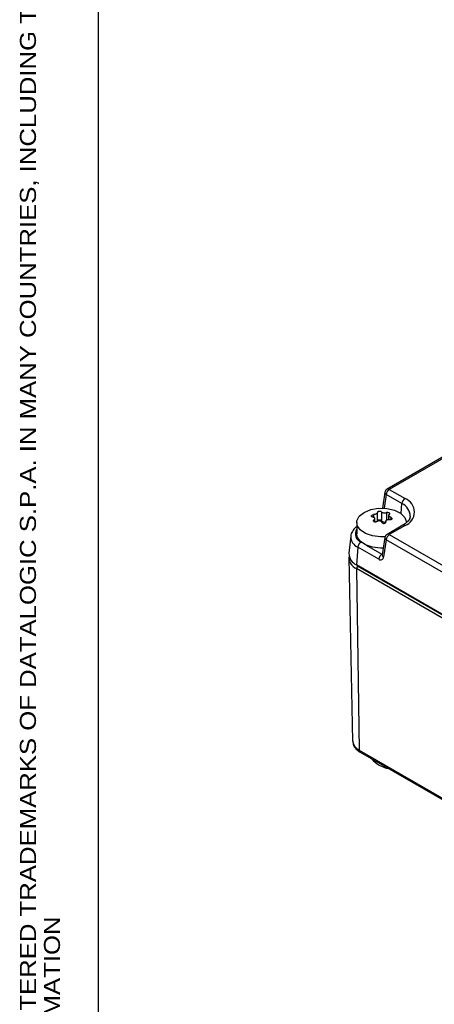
# Model space of a CAD drawing. Header units: millimetres. Extents: x 0 to 420, y -14 to 283.
# Tile 2 of 40: x 6 to 52, y 65 to 176. Entities that reach past the tile are written whole.
import ezdxf
from ezdxf.enums import TextEntityAlignment as Align

# ---------------------------------------------------------------- set-up
doc = ezdxf.new("R2010")
doc.units = ezdxf.units.MM

msp = doc.modelspace()

# ---------------------------------------------------------------- linework, layer by layer
at = {"color": 7, "linetype": 'Continuous'}
for p, q in [((14.71, 278.42), (14.71, -8.58)), ((59.18, 130.21), (47.18, 123.28)), ((59.18, 130.03), (47.43, 123.25)), ((46.93, 122.92), (46.66, 121.13)), ((47.43, 123.25), (49.21, 122.22)), ((47.07, 122.67), (46.84, 121.12)), ((48.85, 121.65), (47.07, 122.67)), ((44.06, 120.22), (44.6, 120.66)), ((44.6, 120.66), (45.35, 120.97)), ((45.35, 120.97), (46.23, 121.12)), ((46.1, 119.66), (46.1, 120.63)), ((46.23, 121.12), (47.15, 121.1)), ((46.54, 120.72), (46.54, 119.71)), ((47.12, 120.63), (47.12, 119.78)), ((47.15, 121.1), (48.01, 120.9)), ((48.01, 120.9), (48.71, 120.56)), ((48.77, 120.52), (48.85, 121.65)), ((43.78, 119.51), (43.78, 118.25)), ((43.8, 119.71), (44.06, 120.22)), ((43.83, 119.18), (43.8, 119.71)), ((45.67, 120.41), (45.67, 120.12)), ((45.71, 119.82), (45.71, 119.62)), ((45.79, 119.58), (45.79, 119.98)), ((47.05, 119.65), (47.05, 119.55)), ((47.06, 119.61), (47.06, 119.65)), ((47.06, 119.61), (47.06, 119.57)), ((47.36, 120.33), (47.36, 119.86)), ((47.6, 120.11), (47.6, 119.84)), ((48.71, 120.56), (49.18, 120.1)), ((49.18, 120.1), (49.37, 119.58)), ((49.37, 119.58), (49.38, 119.51)), ((44.17, 118.69), (43.83, 119.18)), ((44.77, 118.28), (44.17, 118.69)), ((48.96, 119.21), (47.18, 118.18)), ((49.21, 119.19), (47.43, 118.16)), ((43.1, 117.98), (42.89, 116.07)), ((43.83, 117.92), (43.78, 118.25)), ((44.17, 117.43), (43.83, 117.92)), ((44.77, 117.02), (44.17, 117.43)), ((44.26, 117.32), (44.37, 117.26)), ((45.56, 118.01), (44.77, 118.28)), ((46.46, 117.9), (45.56, 118.01)), ((46.95, 117.91), (46.46, 117.9)), ((46.93, 117.82), (46.64, 115.9)), ((47.07, 117.58), (46.78, 115.65)), ((82.82, 96.94), (47.07, 117.58)), ((47.43, 118.16), (83.18, 97.52)), ((43.9, 116.75), (43.76, 114.75)), ((46.25, 115.39), (43.9, 116.75)), ((45.56, 116.75), (44.77, 117.02)), ((44.85, 116.98), (46.6, 115.97)), ((46.46, 116.64), (45.56, 116.75)), ((46.75, 116.64), (46.46, 116.64)), ((42.87, 115.54), (43.31, 94.96)), ((46.6, 115.97), (46.66, 116)), ((46.6, 115.97), (46.63, 115.96)), ((46.63, 115.96), (46.65, 115.95)), ((46.64, 115.9), (46.64, 115.89)), ((43.75, 114.34), (43.91, 114.62)), ((85.47, 90.26), (43.75, 114.34)), ((43.75, 114.34), (44.06, 93.93)), ((85.48, 90.67), (43.76, 114.75)), ((43.78, 114.74), (43.78, 114.73)), ((43.78, 114.73), (43.79, 114.71)), ((43.79, 114.71), (43.81, 114.69)), ((43.81, 114.69), (43.82, 114.67)), ((43.82, 114.67), (85.54, 90.59)), ((43.82, 114.67), (43.82, 114.67)), ((44.06, 93.93), (85.78, 69.85)), ((44.17, 93.71), (85.88, 69.63))]:
    msp.add_line(p, q, dxfattribs=at)
for centre, radius, start, end in [((47.43, 122.84), 0.5, 119.9978, 171.3831), ((47.2, 122.91), 0.266, 178.4328, 242.2925), ((47.85, 122.6), 0.777, 122.8011, 174.3108), ((47.28, 123.05), 0.249, 54.0147, 114.6764), ((49.63, 121.57), 0.777, 122.8006, 174.3112), ((48.63, 120.7), 1.62, 290.7834, 69.2166), ((48.24, 120.22), 1.55, 0.4783, 66.7038), ((46.33, 119.51), 0.293, 43.4306, 141.5031), ((46.89, 120.08), 0.506, 226.4581, 288.7325), ((44.59, 118.24), 0.978, 146.8828, 249.7907), ((49.06, 118.98), 0.249, 54.0198, 114.6694), ((44.4, 117.96), 1.31, 179.8506, 247.6672), ((44.68, 116.67), 0.777, 122.801, 174.3104), ((47.43, 117.75), 0.5, 119.9977, 171.3837), ((47.2, 117.82), 0.266, 178.4343, 242.291), ((47.85, 117.5), 0.777, 122.8005, 174.3114), ((47.28, 117.96), 0.249, 54.0172, 114.6722), ((44.32, 116.07), 1.43, 179.7214, 246.7672), ((44.26, 115.61), 1.37, 172.2674, 248.3176), ((47.02, 115.32), 0.777, 122.8009, 174.311), ((46.45, 115.66), 0.335, 233.7452, 358.281), ((46.91, 115.89), 0.266, 178.4343, 242.291), ((44.6, 95.11), 1.29, 186.7295, 245.5347), ((44.31, 93.91), 0.248, 175.3921, 234.6408), ((47.93, 95.09), 3.27, 220.157, 259.8483)]:
    msp.add_arc(centre, radius, start, end, dxfattribs=at)
for points, knots in [([(46.09, 120.63), (46.09, 120.61), (46.09, 120.58), (46.04, 120.53), (45.97, 120.48), (45.86, 120.44), (45.76, 120.41), (45.7, 120.41), (45.67, 120.41)], [0, 0, 0, 0, 0.061425, 0.204303, 0.391758, 0.613155, 0.85321, 1, 1, 1, 1]), ([(46.54, 120.72), (46.53, 120.73), (46.5, 120.75), (46.43, 120.76), (46.36, 120.77), (46.29, 120.77), (46.22, 120.76), (46.16, 120.73), (46.11, 120.71), (46.09, 120.68), (46.09, 120.66), (46.09, 120.65)], [0, 0, 0, 0, 0.09563, 0.221479, 0.36785, 0.519965, 0.66387, 0.788499, 0.88678, 0.959315, 1, 1, 1, 1]), ([(46.54, 120.72), (46.56, 120.7), (46.61, 120.67), (46.71, 120.63), (46.82, 120.61), (46.94, 120.61), (47.04, 120.61), (47.1, 120.62), (47.12, 120.63)], [0, 0, 0, 0, 0.129981, 0.301831, 0.498521, 0.701351, 0.894354, 1, 1, 1, 1]), ([(47.44, 120.44), (47.46, 120.45), (47.48, 120.46), (47.5, 120.5), (47.48, 120.55), (47.44, 120.58), (47.38, 120.61), (47.31, 120.63), (47.23, 120.64), (47.17, 120.64), (47.13, 120.63), (47.12, 120.63)], [0, 0, 0, 0, 0.09143, 0.163839, 0.24297, 0.346755, 0.475079, 0.62006, 0.771161, 0.916572, 1, 1, 1, 1]), ([(45.55, 120.15), (45.53, 120.15), (45.49, 120.16), (45.44, 120.18), (45.41, 120.22), (45.41, 120.27), (45.44, 120.31), (45.49, 120.35), (45.55, 120.38), (45.61, 120.4), (45.66, 120.4), (45.67, 120.41)], [0, 0, 0, 0, 0.130553, 0.237639, 0.32255, 0.402549, 0.498074, 0.616259, 0.754308, 0.904229, 1, 1, 1, 1]), ([(45.55, 120.15), (45.59, 120.14), (45.66, 120.14), (45.74, 120.09), (45.79, 120.02), (45.79, 119.94), (45.76, 119.87), (45.72, 119.83), (45.71, 119.82)], [0, 0, 0, 0, 0.214562, 0.397254, 0.551667, 0.70304, 0.877642, 1, 1, 1, 1]), ([(46.03, 119.63), (46.01, 119.62), (45.97, 119.59), (45.89, 119.57), (45.81, 119.57), (45.74, 119.59), (45.69, 119.63), (45.66, 119.68), (45.66, 119.73), (45.68, 119.78), (45.7, 119.81), (45.71, 119.82)], [0, 0, 0, 0, 0.134813, 0.275342, 0.411078, 0.533543, 0.639885, 0.733958, 0.825952, 0.927542, 1, 1, 1, 1]), ([(46.61, 119.54), (46.59, 119.57), (46.55, 119.63), (46.45, 119.68), (46.33, 119.7), (46.21, 119.7), (46.11, 119.67), (46.05, 119.64), (46.03, 119.63)], [0, 0, 0, 0, 0.156992, 0.330523, 0.514955, 0.703451, 0.890186, 1, 1, 1, 1]), ([(46.61, 119.54), (46.62, 119.52), (46.65, 119.48), (46.71, 119.45), (46.79, 119.42), (46.86, 119.42), (46.94, 119.44), (47, 119.47), (47.04, 119.51), (47.06, 119.56), (47.06, 119.6), (47.06, 119.61)], [0, 0, 0, 0, 0.110704, 0.234344, 0.365872, 0.497564, 0.622823, 0.737645, 0.841539, 0.938466, 1, 1, 1, 1]), ([(47.06, 119.69), (47.06, 119.69), (47.06, 119.72), (47.1, 119.78), (47.18, 119.84), (47.29, 119.87), (47.39, 119.87), (47.45, 119.86), (47.48, 119.85)], [0, 0, 0, 0, 0.014758, 0.19543, 0.391972, 0.610431, 0.848989, 1, 1, 1, 1]), ([(47.6, 120.11), (47.56, 120.12), (47.49, 120.16), (47.41, 120.22), (47.36, 120.29), (47.36, 120.36), (47.4, 120.41), (47.43, 120.43), (47.44, 120.44)], [0, 0, 0, 0, 0.247707, 0.463318, 0.632565, 0.766911, 0.902176, 1, 1, 1, 1]), ([(47.6, 120.11), (47.62, 120.1), (47.66, 120.08), (47.71, 120.03), (47.74, 119.98), (47.74, 119.93), (47.71, 119.88), (47.66, 119.85), (47.6, 119.84), (47.53, 119.84), (47.49, 119.85), (47.48, 119.85)], [0, 0, 0, 0, 0.139847, 0.264445, 0.368416, 0.456921, 0.545399, 0.647974, 0.769605, 0.907672, 1, 1, 1, 1]), ([(49.77, 120.23), (49.77, 120.17), (49.77, 119.97), (49.52, 119.64), (49.23, 119.38), (49.01, 119.25), (48.96, 119.21)], [0, 0, 0, 0, 0.126007, 0.44382, 0.8511, 1, 1, 1, 1]), ([(43.78, 119.05), (43.74, 119.03), (43.54, 118.89), (43.28, 118.56), (43.08, 118.17), (43.1, 117.97), (43.1, 117.95)], [0, 0, 0, 0, 0.08536, 0.548765, 0.965162, 1, 1, 1, 1]), ([(43.34, 94.93), (43.35, 94.79), (43.38, 94.46), (43.7, 94.03), (44.01, 93.82), (44.17, 93.71)], [0, 0, 0, 0, 0.274703, 0.633116, 1, 1, 1, 1])]:
    msp.add_open_spline(points, degree=3, knots=knots, dxfattribs=at)

# ---------------------------------------------------------------- texts
at = {"color": 7, "linetype": 'Continuous', "width": 1.2}
for s, p in [('DATALOGIC AND THE DATALOGIC LOGO ARE REGISTERED TRADEMARKS OF DATALOGIC S.P.A. IN MANY COUNTRIES, INCLUDING THE U.S.A. AND THE E.U.', (6.8, -8.68)), ('DATALOGIC PROPRIETARY & CONFIDENTIAL INFORMATION', (9.5, -8.68))]:
    msp.add_text(s, height=1.8, rotation=90, dxfattribs=at).set_placement(p, align=Align.MIDDLE_LEFT)

doc.saveas('drawing.dxf')
